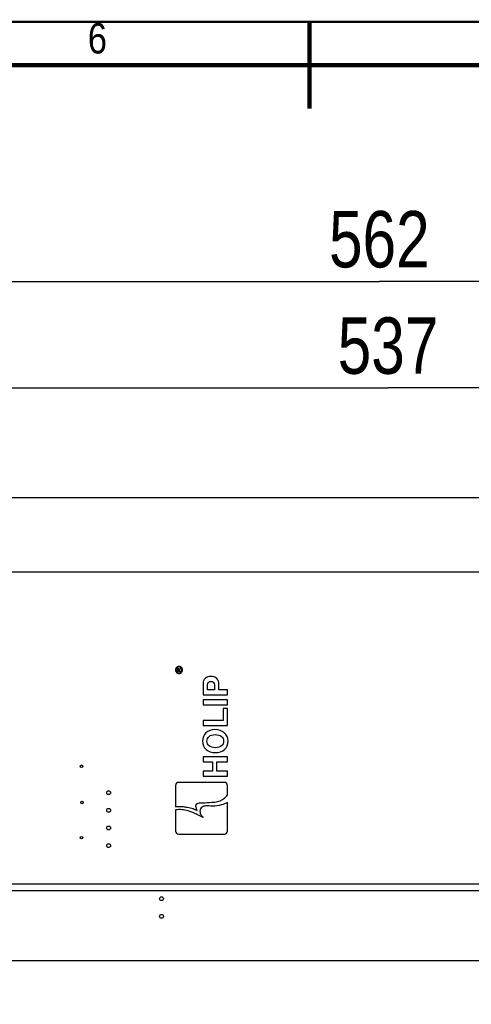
# Model space of a CAD drawing. Header units: millimetres. Extents: x -1 to 598, y -1 to 421.
# Tile 19 of 23: x 265 to 317, y 302 to 415. Entities that reach past the tile are written whole.
import ezdxf

# ---------------------------------------------------------------- set-up
doc = ezdxf.new("R2010")
doc.units = ezdxf.units.MM
doc.header["$LTSCALE"] = 32.67
doc.layers.get('0').update_dxf_attribs({"linetype": 'CONTINUOUS'})
doc.styles.get("Standard").update_dxf_attribs({"font": 'txt', "width": 0.8})
doc.styles.add('TEXTSTYLE_2', font='txt', dxfattribs={"width": 0.85})
doc.dimstyles.new('DIMSTYLE_1', dxfattribs={"dimtxt": 6.5, "dimasz": 3.5, "dimexe": 1, "dimexo": 0, "dimgap": 1.625, "dimtad": 1, "dimlfac": 2.5, "dimdsep": 46, "dimtxsty": 'STANDARD', "dimblk": '_FILLED', "dimblk1": '_FILLED', "dimblk2": '_FILLED', "dimcen": 0.09, "dimclrt": 5, "dimadec": 0, "dimazin": 0, "dimtp": 0.8, "dimtm": 0.8, "dimtfac": 1, "dimtofl": 0, "dimtmove": 0, "dimatfit": 3, "dimldrblk": '_FILLED', "dimfxl": 1, "dimtolj": 1, "dimarcsym": 0})
doc.dimstyles.new('DIMSTYLE_9', dxfattribs={"dimtxt": 6.5, "dimasz": 3.5, "dimexe": 1, "dimexo": 0, "dimgap": 1.625, "dimtad": 1, "dimlfac": 2.5, "dimdsep": 46, "dimtxsty": 'STANDARD', "dimblk": '_FILLED', "dimblk1": '_FILLED', "dimblk2": '_FILLED', "dimcen": 0.09, "dimclrt": 5, "dimadec": 0, "dimazin": 0, "dimtp": 0.01, "dimtm": 0.01, "dimtfac": 1, "dimtofl": 0, "dimtmove": 0, "dimatfit": 3, "dimldrblk": '_FILLED', "dimfxl": 1, "dimtolj": 1, "dimarcsym": 0})

# ---------------------------------------------------------------- blocks, each defined once
blk = doc.blocks.new('_FILLED')
at = {"color": 0, "linetype": 'BYBLOCK'}
blk.add_solid([(0, 0), (-1, 0.143), (-1, -0.143)], dxfattribs=at)
blk = doc.blocks.new('*D0')
at = {"color": 2, "linetype": 'CONTINUOUS'}
for p, q in [((200.13, 349.81), (200.13, 373.82)), ((414.93, 349.81), (414.93, 373.82)), ((200.13, 372.82), (307.53, 372.82)), ((414.93, 372.82), (307.53, 372.82))]:
    blk.add_line(p, q, dxfattribs=at)
at = {"color": 2, "linetype": 'CONTINUOUS', "xscale": 3.5, "yscale": 3.5, "zscale": 3.5, "rotation": 180}
blk.add_blockref('_FILLED', (200.13, 372.82), dxfattribs=at)
at = {"color": 2, "linetype": 'CONTINUOUS', "xscale": 3.5, "yscale": 3.5, "zscale": 3.5}
blk.add_blockref('_FILLED', (414.93, 372.82), dxfattribs=at)
at = {"color": 5, "linetype": 'CONTINUOUS', "insert": (307.53, 380.95), "char_height": 6.5, "width": 15.6, "attachment_point": 2, "line_spacing_factor": 0.9}
blk.add_mtext('537', dxfattribs=at)
blk = doc.blocks.new('*D21')
at = {"color": 2, "linetype": 'CONTINUOUS'}
for p, q in [((194.13, 301.81), (194.13, 386.09)), ((418.93, 355.91), (418.93, 386.09)), ((194.13, 385.09), (306.53, 385.09)), ((418.93, 385.09), (306.53, 385.09))]:
    blk.add_line(p, q, dxfattribs=at)
at = {"color": 2, "linetype": 'CONTINUOUS', "xscale": 3.5, "yscale": 3.5, "zscale": 3.5, "rotation": 180}
blk.add_blockref('_FILLED', (194.13, 385.09), dxfattribs=at)
at = {"color": 2, "linetype": 'CONTINUOUS', "xscale": 3.5, "yscale": 3.5, "zscale": 3.5}
blk.add_blockref('_FILLED', (418.93, 385.09), dxfattribs=at)
at = {"color": 5, "linetype": 'CONTINUOUS', "insert": (306.53, 393.21), "char_height": 6.5, "width": 15.6, "attachment_point": 2, "line_spacing_factor": 0.9}
blk.add_mtext('562', dxfattribs=at)

msp = doc.modelspace()

# ---------------------------------------------------------------- linework, layer by layer
at = {"color": 3, "linetype": 'CONTINUOUS'}
msp.add_line((207.5723, 360.2127), (408.8928, 360.2127), dxfattribs=at)
at = {"color": 7, "linetype": 'CONTINUOUS'}
for p, q in [((407.9723, 351.6127), (207.9723, 351.6127)), ((283.2129, 340.3855), (283.2229, 340.4347)), ((283.2129, 340.1495), (283.2129, 340.3855)), ((283.2229, 340.4347), (283.2531, 340.474)), ((283.2531, 340.474), (283.2932, 340.5035)), ((283.2631, 340.3954), (283.2631, 340.2085)), ((283.2932, 340.5035), (283.3234, 340.5134)), ((283.3234, 340.5134), (283.3635, 340.5134)), ((283.3635, 340.5134), (283.3937, 340.5035)), ((283.3937, 340.5035), (283.4338, 340.474)), ((283.4138, 340.2085), (283.4138, 340.3954)), ((283.4338, 340.474), (283.4539, 340.4347)), ((283.4539, 340.4347), (283.6849, 340.5232)), ((283.6849, 340.4544), (283.474, 340.3757)), ((283.474, 340.3757), (283.474, 340.2085)), ((283.6849, 340.5232), (283.6849, 340.4544)), ((283.6849, 340.1495), (283.2129, 340.1495)), ((283.2631, 340.2085), (283.4138, 340.2085)), ((283.474, 340.2085), (283.6849, 340.2085)), ((283.6849, 340.2085), (283.6849, 340.1495)), ((286.2189, 338.7407), (286.2189, 337.4675)), ((286.7236, 338.041), (286.7236, 338.6298)), ((287.538, 338.6222), (287.538, 338.041)), ((288.0427, 338.041), (288.0427, 338.6872)), ((286.2189, 337.4675), (289.0349, 337.4675)), ((287.538, 338.041), (286.7236, 338.041)), ((289.0349, 338.041), (288.0427, 338.041)), ((289.0349, 337.4675), (289.0349, 338.041)), ((286.2189, 336.8997), (286.2189, 336.3262)), ((289.0349, 336.8997), (286.2189, 336.8997)), ((286.2189, 336.3262), (289.0349, 336.3262)), ((288.5302, 335.8846), (288.5302, 334.5043)), ((289.0349, 335.8846), (288.5302, 335.8846)), ((289.0349, 336.3262), (289.0349, 336.8997)), ((289.0349, 333.9307), (289.0349, 335.8846)), ((286.2189, 334.5043), (286.2189, 333.9307)), ((288.5302, 334.5043), (286.2189, 334.5043)), ((286.2189, 333.9307), (289.0349, 333.9307)), ((286.2189, 330.329), (286.2189, 329.7555)), ((289.0349, 330.329), (286.2189, 330.329)), ((289.0349, 329.7555), (289.0349, 330.329)), ((286.2189, 329.7555), (287.2914, 329.7555)), ((287.2914, 329.7555), (287.2914, 328.6639)), ((287.7961, 328.6639), (287.7961, 329.7555)), ((287.7961, 329.7555), (289.0349, 329.7555)), ((286.2189, 328.6639), (286.2189, 328.0904)), ((287.2914, 328.6639), (286.2189, 328.6639)), ((286.2189, 328.0904), (289.0349, 328.0904)), ((289.0349, 328.6639), (287.7961, 328.6639)), ((289.0349, 328.0904), (289.0349, 328.6639)), ((283.0532, 327.0186), (283.0532, 324.5806)), ((288.6763, 327.3815), (283.4161, 327.3815)), ((289.0349, 325.9277), (289.0349, 327.0229)), ((289.0349, 321.7704), (289.0349, 325.0761)), ((283.0532, 324.2121), (283.0532, 321.7704)), ((285.4473, 324.1912), (285.5246, 324.1576)), ((285.5246, 324.1576), (285.5011, 324.232)), ((286.2288, 323.3515), (286.1545, 323.375)), ((286.1748, 323.4015), (286.2288, 323.3515)), ((283.4161, 321.4075), (288.672, 321.4075)), ((258.3732, 315.6927), (407.9723, 315.6927)), ((407.9723, 314.8927), (258.7451, 314.8927)), ((207.9723, 306.8527), (407.9723, 306.8527))]:
    msp.add_line(p, q, dxfattribs=at)
at = {"color": 7, "linetype": 'CONTINUOUS', "const_width": 0.5}
for points in [[(298.5, 415), (298.5, 405)], [(585.5, 410), (11.5, 410)]]:
    msp.add_lwpolyline(points, dxfattribs=at)
at = {"color": 2, "linetype": 'CONTINUOUS', "const_width": 0.25}
msp.add_lwpolyline([(590.5, 415), (6.5, 415)], dxfattribs=at)
at = {"color": 7, "linetype": 'CONTINUOUS'}
for centre, radius in [((272.2123, 329.2447), 0.14), ((275.3363, 326.1927), 0.22), ((272.2631, 325.0603), 0.14), ((275.3363, 324.1607), 0.22), ((275.3363, 322.1287), 0.22), ((272.2123, 321.0167), 0.14), ((275.3363, 320.0967), 0.22), ((281.4323, 313.9807), 0.22), ((281.4323, 311.9487), 0.22)]:
    msp.add_circle(centre, radius, dxfattribs=at)
for centre, radius, start, end in [((283.4328, 340.3363), 0.3939, 174.498948, 179.983804), ((283.4328, 340.3365), 0.3939, 180.01457, 185.499999), ((283.4584, 340.3326), 0.4197, 146.476463, 155.956726), ((283.4413, 340.3368), 0.3324, 180.069206, 190.990725), ((283.4498, 340.332), 0.4139, 119.119527, 125.150486), ((283.4487, 340.3477), 0.3986, 82.04231, 89.967111), ((283.4488, 340.3474), 0.329, 83.498577, 89.981817), ((283.4473, 340.3309), 0.4152, 54.855841, 62.274675), ((283.4565, 340.336), 0.3324, 0.069196, 10.989897), ((283.4394, 340.3326), 0.4197, 24.042449, 33.522824), ((283.465, 340.3363), 0.3939, 0.01457, 5.499945), ((283.465, 340.3365), 0.3939, 354.499002, 359.983804), ((283.4584, 340.3402), 0.4197, 204.042108, 213.522669), ((283.454, 340.3379), 0.3449, 209.562188, 213.889512), ((283.4446, 340.3313), 0.3333, 213.852209, 224.872954), ((283.4505, 340.3418), 0.4152, 234.854771, 242.274386), ((283.448, 340.3408), 0.4139, 299.118975, 305.149413), ((283.4386, 340.3407), 0.3507, 329.716762, 345.69492), ((283.4394, 340.3402), 0.4197, 326.476308, 335.956386), ((283.4161, 327.0186), 0.3629, 90, 180), ((288.6763, 327.0229), 0.3586, 0, 90), ((279.9765, 311.4257), 13.4541, 66.620129, 66.767106), ((280.0197, 311.5255), 13.3454, 66.406564, 66.620318), ((283.4161, 321.7704), 0.3629, 180, 270), ((288.672, 321.7704), 0.3629, 270, 360)]:
    msp.add_arc(centre, radius, start, end, dxfattribs=at)
for points in [[(283.0751, 340.5036), (283.0569, 340.4628), (283.045, 340.4185), (283.0407, 340.374)], [(283.2115, 340.6704), (283.1712, 340.642), (283.1357, 340.6054), (283.1085, 340.5644)], [(283.1563, 340.5089), (283.1262, 340.4574), (283.1089, 340.396), (283.1089, 340.3364)], [(283.2815, 340.632), (283.2305, 340.6033), (283.1859, 340.5594), (283.1563, 340.5089)], [(283.4489, 340.7464), (283.3798, 340.7464), (283.3088, 340.7272), (283.2484, 340.6936)], [(283.4489, 340.6764), (283.3912, 340.6764), (283.3318, 340.6603), (283.2815, 340.632)], [(283.6182, 340.6309), (283.5779, 340.6539), (283.5321, 340.669), (283.486, 340.6743)], [(283.6405, 340.6984), (283.5981, 340.7207), (283.5513, 340.7359), (283.5039, 340.7425)], [(283.6895, 340.5766), (283.6684, 340.5978), (283.6441, 340.6161), (283.6182, 340.6309)], [(283.7893, 340.5644), (283.7621, 340.6054), (283.7266, 340.642), (283.6863, 340.6704)], [(283.7438, 340.505), (283.729, 340.5311), (283.7106, 340.5554), (283.6895, 340.5766)], [(283.7828, 340.3993), (283.7757, 340.4362), (283.7623, 340.4723), (283.7438, 340.505)], [(283.7785, 340.254), (283.7853, 340.2808), (283.7889, 340.3087), (283.7889, 340.3364)], [(283.8571, 340.374), (283.8528, 340.4185), (283.8409, 340.4628), (283.8227, 340.5036)], [(283.0407, 340.2987), (283.045, 340.2543), (283.0569, 340.21), (283.0751, 340.1692)], [(283.1085, 340.1084), (283.1357, 340.0673), (283.1712, 340.0307), (283.2115, 340.0023)], [(283.115, 340.2734), (283.1221, 340.2365), (283.1355, 340.2004), (283.1541, 340.1677)], [(283.2083, 340.0961), (283.2294, 340.075), (283.2537, 340.0566), (283.2796, 340.0418)], [(283.2573, 339.9743), (283.3156, 339.9437), (283.3831, 339.9264), (283.4489, 339.9264)], [(283.2796, 340.0418), (283.3304, 340.0129), (283.3905, 339.9964), (283.4489, 339.9964)], [(283.4489, 339.9964), (283.5066, 339.9964), (283.566, 340.0125), (283.6163, 340.0408)], [(283.4489, 339.9264), (283.518, 339.9264), (283.589, 339.9455), (283.6494, 339.9791)], [(283.6163, 340.0408), (283.6673, 340.0694), (283.7119, 340.1133), (283.7415, 340.1638)], [(283.6863, 340.0023), (283.7266, 340.0307), (283.7621, 340.0673), (283.7893, 340.1084)], [(283.8227, 340.1692), (283.8409, 340.21), (283.8528, 340.2542), (283.8571, 340.2987)], [(286.4655, 339.3544), (286.3011, 339.1976), (286.2189, 338.993), (286.2189, 338.7407)], [(287.1212, 339.5914), (286.8498, 339.5914), (286.6299, 339.5111), (286.4655, 339.3544)], [(287.7923, 339.3467), (287.6259, 339.5092), (287.4023, 339.5914), (287.1212, 339.5914)], [(288.0427, 338.6872), (288.0427, 338.9625), (287.9605, 339.1823), (287.7923, 339.3467)], [(286.7236, 338.6298), (286.7236, 338.7369), (286.7599, 338.8267), (286.8307, 338.9032)], [(286.8307, 338.9032), (286.9014, 338.9797), (287.0008, 339.0179), (287.127, 339.0179)], [(287.127, 339.0179), (287.257, 339.0179), (287.3583, 338.9797), (287.4305, 338.9047)], [(287.4305, 338.9047), (287.5036, 338.8286), (287.538, 338.735), (287.538, 338.6222)], [(286.5439, 333.0915), (286.2877, 332.843), (286.1577, 332.5256), (286.1577, 332.1394)], [(287.5801, 333.4643), (287.1461, 333.4643), (286.8001, 333.34), (286.5439, 333.0915)], [(286.6624, 332.1433), (286.6624, 332.3631), (286.7446, 332.5428), (286.9061, 332.6814)], [(286.9061, 332.6814), (287.0677, 332.82), (287.299, 332.8908), (287.6011, 332.8908)], [(288.6583, 333.1049), (288.3677, 333.3438), (288.0083, 333.4643), (287.5801, 333.4643)], [(287.6011, 332.8908), (287.9127, 332.8908), (288.1555, 332.8181), (288.329, 332.6761)], [(288.329, 332.6761), (288.5034, 332.5333), (288.5895, 332.3478), (288.5895, 332.1222)], [(289.0942, 332.1414), (289.0942, 332.5447), (288.9489, 332.8659), (288.6583, 333.1049)], [(286.1577, 332.1394), (286.1577, 331.7322), (286.2954, 331.4072), (286.5673, 331.1668)], [(286.9105, 331.5941), (286.7465, 331.738), (286.6624, 331.9215), (286.6624, 332.1433)], [(287.6432, 331.3786), (287.3201, 331.3786), (287.0754, 331.4493), (286.9105, 331.5941)], [(288.3467, 331.5869), (288.1842, 331.4474), (287.949, 331.3786), (287.6432, 331.3786)], [(288.5895, 332.1222), (288.5895, 331.9043), (288.5092, 331.7265), (288.3467, 331.5869)], [(288.695, 331.1716), (288.9623, 331.4168), (289.0942, 331.7399), (289.0942, 332.1414)], [(286.5673, 331.1668), (286.8402, 330.9255), (287.1996, 330.805), (287.647, 330.805)], [(287.647, 330.805), (288.079, 330.805), (288.4289, 330.9274), (288.695, 331.1716)], [(288.6707, 325.5456), (288.798, 325.6479), (288.9191, 325.7733), (289.0349, 325.9277)]]:
    msp.add_open_spline(points, degree=3, dxfattribs=at)
for points, knots in [([(283.2747, 340.4234), (283.2712, 340.4194), (283.2655, 340.4107), (283.2631, 340.4003), (283.2631, 340.3954)], [0, 0, 0, 0, 0.51577046, 1, 1, 1, 1]), ([(283.2926, 340.4383), (283.2892, 340.4363), (283.2828, 340.4317), (283.2772, 340.4263), (283.2747, 340.4234)], [0, 0, 0, 0, 0.5118181, 1, 1, 1, 1]), ([(283.3265, 340.4505), (283.3205, 340.4496), (283.3087, 340.4466), (283.2977, 340.4414), (283.2926, 340.4383)], [0, 0, 0, 0, 0.50599434, 1, 1, 1, 1]), ([(283.3698, 340.4454), (283.363, 340.448), (283.3486, 340.4517), (283.3338, 340.4516), (283.3265, 340.4505)], [0, 0, 0, 0, 0.49864991, 1, 1, 1, 1]), ([(283.4009, 340.4248), (283.3968, 340.4293), (283.3871, 340.4374), (283.3758, 340.4431), (283.3698, 340.4454)], [0, 0, 0, 0, 0.48505065, 1, 1, 1, 1]), ([(283.4138, 340.3954), (283.4138, 340.4006), (283.4111, 340.4116), (283.4047, 340.4207), (283.4009, 340.4248)], [0, 0, 0, 0, 0.48264841, 1, 1, 1, 1]), ([(283.0532, 324.5806), (283.0755, 324.5861), (283.3203, 324.6033), (283.8927, 324.6035), (284.4966, 324.5119), (285.0551, 324.3836), (285.3677, 324.229), (285.4473, 324.1912)], [0, 0, 0, 0, 0.21480367, 0.39714284, 0.55015954, 0.79774559, 1, 1, 1, 1]), ([(285.5011, 324.232), (285.4741, 324.3177), (285.3517, 324.6272), (285.4633, 324.9322), (285.7863, 325.0244), (286.3657, 325.0427), (287.4046, 325.0684), (288.1885, 325.2038), (288.6055, 325.4931), (288.6707, 325.5456)], [0, 0, 0, 0, 0.08015956, 0.16084273, 0.23360963, 0.32979798, 0.58678365, 0.9337886, 1, 1, 1, 1]), ([(289.0349, 325.0761), (288.8133, 324.9451), (288.2455, 324.7215), (287.3726, 324.6025), (286.6962, 324.7074), (286.0288, 324.5782), (285.7892, 324.0967), (285.9766, 323.5973), (286.1272, 323.4456), (286.1748, 323.4015)], [0, 0, 0, 0, 0.18055156, 0.40891234, 0.58600622, 0.67631707, 0.79874645, 0.90307486, 1, 1, 1, 1]), ([(285.2837, 323.7889), (285.1676, 323.8387), (284.7071, 324.0288), (284.1244, 324.2113), (283.5621, 324.266), (283.1831, 324.2244), (283.0532, 324.2121)], [0, 0, 0, 0, 0.12227209, 0.47685757, 0.83097857, 1, 1, 1, 1]), ([(286.1545, 323.375), (286.0543, 323.4236), (285.8045, 323.5575), (285.437, 323.7222), (285.3611, 323.7554)], [0, 0, 0, 0, 0.79833977, 1, 1, 1, 1])]:
    msp.add_open_spline(points, degree=3, knots=knots, dxfattribs=at)

# ---------------------------------------------------------------- texts
at = {"color": 5, "linetype": 'CONTINUOUS', "insert": (274.0437, 414.858), "char_height": 3.5, "width": 4.090625, "attachment_point": 2, "line_spacing_factor": 0.9, "style": 'TEXTSTYLE_2'}
msp.add_mtext('6', dxfattribs=at)

# ---------------------------------------------------------------- dimensions: what is measured, and where the dimension line sits
at = {"color": 2, "linetype": 'CONTINUOUS'}
for base, p1, p2, dimstyle, picture, middle in [((418.9323, 385.0876), (194.1323, 301.8127), (418.9323, 355.9127), 'DIMSTYLE_9', '*D21', (306.5323, 385.0876)), ((414.9323, 372.8241), (200.1323, 349.8127), (414.9323, 349.8127), 'DIMSTYLE_1', '*D0', (307.5323, 372.8241))]:
    dim = msp.add_linear_dim(base=base, p1=p1, p2=p2, dimstyle=dimstyle, dxfattribs=at)
    dim.commit()
    dim.dimension.update_dxf_attribs({"geometry": picture, "text_midpoint": middle, "dimtype": 160})

doc.saveas('drawing.dxf')
